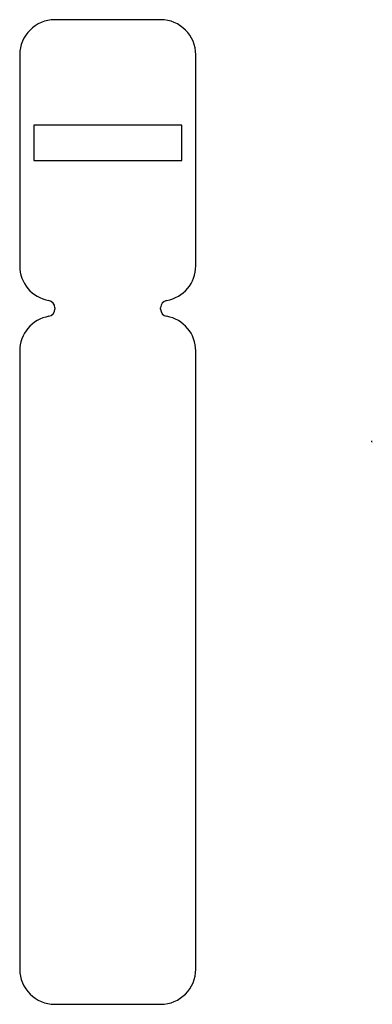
# Model space of a CAD drawing. Extents: x 25 to 76, y 33 to 173.
import ezdxf

# ---------------------------------------------------------------- set-up
doc = ezdxf.new("R2010")
doc.units = 0
doc.layers.get('0').update_dxf_attribs({"linetype": 'CONTINUOUS'})

msp = doc.modelspace()

# ---------------------------------------------------------------- linework, layer by layer
at = {"color": 7, "linetype": 'CONTINUOUS'}
for p, q in [((45.48, 172.72), (30.48, 172.72)), ((25.48, 167.72), (25.48, 137.72)), ((50.48, 137.72), (50.48, 167.72)), ((48.48, 157.72), (27.48, 157.72)), ((27.48, 157.72), (27.48, 152.72)), ((48.48, 152.72), (48.48, 157.72)), ((27.48, 152.72), (48.48, 152.72)), ((30.48, 131.76), (30.48, 131.58)), ((45.48, 131.58), (45.48, 131.76)), ((25.48, 125.62), (25.48, 37.72)), ((50.48, 37.72), (50.48, 125.62)), ((75.48, 112.72), (75.48, 112.83)), ((75.48, 112.72), (75.54, 112.72)), ((30.48, 32.72), (45.48, 32.72))]:
    msp.add_line(p, q, dxfattribs=at)
for centre, radius, start, end in [((30.48, 167.72), 5, 90, 180), ((45.48, 167.72), 5, 0, 90), ((30.48, 137.72), 5, 180, 260.0055), ((45.48, 137.72), 5, 279.9945, 0), ((29.43, 131.76), 1.05, 0, 80.0055), ((46.53, 131.76), 1.05, 99.9945, 180), ((30.48, 125.62), 5, 99.9945, 180), ((29.43, 131.58), 1.05, 279.9945, 0), ((46.53, 131.58), 1.05, 180, 260.0055), ((45.48, 125.62), 5, 0, 80.0055), ((30.48, 37.72), 5, 180, 270), ((45.48, 37.72), 5, 270, 0)]:
    msp.add_arc(centre, radius, start, end, dxfattribs=at)

doc.saveas('drawing.dxf')
